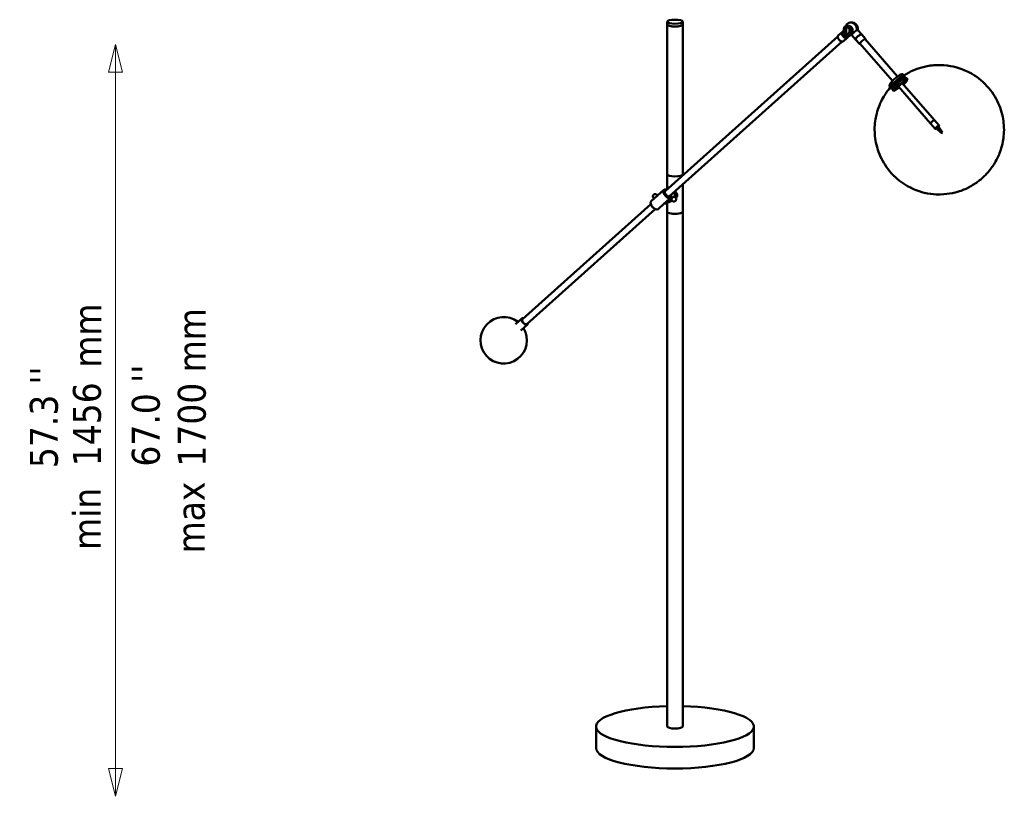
# Model space of a CAD drawing. Header units: millimetres. Extents: x 525 to 4798, y 847 to 3172.
# Tile 2 of 2: x 2894 to 4798, y 1398 to 2899. Entities that reach past the tile are written whole.
import ezdxf

# ---------------------------------------------------------------- set-up
doc = ezdxf.new("R2010")
doc.units = ezdxf.units.MM
doc.header["$LTSCALE"] = 18
for name, color, linetype, lineweight in [('Symbol (ISO)', 7, 'Continuous', 25), ('Widoczne (ISO)', 7, 'Continuous', 50), ('Wymiar (ISO)', 7, 'Continuous', 25)]:
    doc.layers.add(name, color=color, linetype=linetype, lineweight=lineweight)
doc.styles.add('Tekst notatki (ISO)', font='tahoma.ttf')

msp = doc.modelspace()

# ---------------------------------------------------------------- linework, layer by layer
at = {"layer": 'Widoczne (ISO)', "linetype": 'Continuous', "lineweight": 50}
for p, q in [((4146.3, 2895.3), (4146.3, 2889.8)), ((4176.3, 2895.3), (4176.3, 2889.8)), ((4146.3, 2600), (4146.3, 2889.8)), ((4176.3, 2600), (4176.3, 2889.8)), ((4484.5, 2875.3), (4488.1, 2878.5)), ((4488.2, 2876.2), (4492.5, 2875.8)), ((4494.9, 2885.9), (4490.5, 2886.3)), ((4495.5, 2886.5), (4495.1, 2886.4)), ((4498.8, 2882.4), (4497.4, 2882.5)), ((4499, 2878), (4498.8, 2882.4)), ((4499, 2878), (4499.2, 2875.1)), ((4515.5, 2878.4), (4522, 2871)), ((4142.3, 2567.6), (4476.1, 2866.4)), ((4151, 2557.9), (4484.8, 2856.8)), ((4484.5, 2875.3), (4476.9, 2868.5)), ((4494.5, 2864.1), (4486.9, 2857.3)), ((4494.7, 2867.8), (4490.4, 2868.2)), ((4494.5, 2864.1), (4500.3, 2869.3)), ((4501.6, 2872.9), (4501.2, 2872.7)), ((4503.6, 2869.3), (4510.7, 2861.1)), ((4510.7, 2861.1), (4518.4, 2852.2)), ((4522, 2871), (4529.7, 2862.1)), ((4591.8, 2789.2), (4529, 2861.4)), ((4582, 2780.7), (4519.2, 2852.9)), ((4605.9, 2788.1), (4588.1, 2776.1)), ((4610.6, 2784.3), (4591.6, 2771.5)), ((4593.2, 2780.9), (4593.9, 2780)), ((4594.3, 2781.5), (4594.9, 2780.9)), ((4594.6, 2781.5), (4594.9, 2780.9)), ((4596.4, 2781.7), (4596.3, 2781.8)), ((4602.7, 2786), (4602.6, 2786.1)), ((4603.4, 2792.7), (4605, 2790.8)), ((4604.1, 2790.3), (4605.5, 2788.7)), ((4605.9, 2788.1), (4607.5, 2786.3)), ((4606.2, 2787.9), (4607.6, 2786.3)), ((4608.5, 2786.7), (4610.6, 2784.3)), ((4608.8, 2786.5), (4610.8, 2784.1)), ((4577, 2769.7), (4578.6, 2767.8)), ((4579.2, 2768.7), (4580.6, 2767)), ((4581.3, 2766.3), (4582.4, 2765)), ((4582.3, 2763.5), (4584.4, 2761.1)), ((4584.7, 2760.9), (4595.1, 2767.9)), ((4588.1, 2776.1), (4589.8, 2774.2)), ((4591.6, 2771.5), (4589.5, 2773.9)), ((4590.1, 2777.5), (4590.1, 2777.6)), ((4590.9, 2778.9), (4591.4, 2778.4)), ((4655.7, 2698.2), (4593.5, 2769.8)), ((4663.3, 2704.8), (4601, 2776.4)), ((4603.4, 2773.6), (4603.7, 2773.7)), ((4663.3, 2704.8), (4672.3, 2694.4)), ((4655.7, 2698.2), (4664.8, 2687.9)), ((4676.3, 2680.3), (4665.9, 2689.9)), ((4668.8, 2692.6), (4669.5, 2692.5)), ((4677.3, 2681.3), (4668.8, 2692.6)), ((4669.5, 2692.5), (4670.5, 2692.4)), ((4670.5, 2692.4), (4671.1, 2692.4)), ((4678.9, 2681.2), (4671.1, 2692.4)), ((4677.3, 2681.3), (4676.3, 2680.3)), ((4676.3, 2680.3), (4676.5, 2680.3)), ((4676.5, 2680.3), (4677.5, 2680.2)), ((4677.6, 2681.3), (4677.3, 2681.3)), ((4677.5, 2680.2), (4677.8, 2680.2)), ((4678.6, 2681.2), (4677.6, 2681.3)), ((4677.8, 2680.2), (4678.9, 2681.2)), ((4678.9, 2681.2), (4678.6, 2681.2)), ((4146.3, 2571.1), (4146.3, 2600)), ((4176.3, 2598), (4176.3, 2600)), ((4176.3, 2527.6), (4176.3, 2580.6)), ((4115.3, 2548.1), (4139.9, 2570.2)), ((4127.4, 2558.9), (4126.9, 2559)), ((4141.6, 2544.8), (4153.3, 2555.3)), ((4144.3, 2570.6), (4143.9, 2570.7)), ((4153.1, 2555.1), (4155.6, 2554.7)), ((4154.2, 2559.6), (4154.3, 2559.1)), ((3866.4, 2320.5), (4114.6, 2542.8)), ((3875.1, 2310.8), (4123.3, 2533.1)), ((4114.4, 2543.8), (4114.3, 2544.3)), ((4128.6, 2533.2), (4140.4, 2543.7)), ((4144.5, 2544.2), (4147, 2545.3)), ((4146.3, 2527.6), (4146.3, 2545)), ((4155.9, 2549.3), (4147.4, 2545.5)), ((4150.4, 2551.4), (4155.1, 2550.7)), ((4124.3, 2532.7), (4124.7, 2532.6)), ((4146.3, 2527.6), (4146.3, 1532.7)), ((4176.3, 2527.6), (4176.3, 1532.7)), ((3852.8, 2310.4), (3865.4, 2321.7)), ((3863.5, 2298.5), (3876.1, 2309.7)), ((4008.8, 1491.1), (4008.8, 1532.7)), ((4313.8, 1491.1), (4313.8, 1532.7))]:
    msp.add_line(p, q, dxfattribs=at)
for centre, radius, start, end in [((4502.8, 2881.6), 12.5, 114.1461, 158.1678), ((4502.8, 2881.6), 12.5, 347.2803, 114.1461), ((4502.8, 2881.6), 12.5, 240.8495, 274.16), ((4642.6, 2721), 75, 137.8154, 139.2056), ((4642.6, 2721), 75, 132.0065, 132.6965), ((3830.2, 2279.4), 45, 52.0805, 31.5998)]:
    msp.add_arc(centre, radius, start, end, dxfattribs=at)
for centre, major_axis, ratio in [((4161.3, 2895.3), (-15, 0), 0.258819), ((4591.4, 2766.1), (1.3, 1.14), 0.186889), ((4596.9, 2774.4), (-1.3, -1.14), 0.186889), ((4604.6, 2777.3), (1.3, 1.14), 0.186889)]:
    msp.add_ellipse(centre, major_axis=major_axis, ratio=ratio, dxfattribs=at)
for centre, major_axis, ratio, start_param, end_param in [((4502.8, 2881.6), (-5.1, 11.4), 0.836516, 4.131118, 6.283185), ((4502.8, 2881.6), (-5.1, 11.4), 0.836516, 4.131118, 6.283185), ((4161.3, 2889.8), (-15, 0), 0.258819, 0, 3.141593), ((4161.3, 2889.8), (15, 0), 0.258819, 3.141593, 6.283185), ((4498, 2879.5), (-3.32, 7.41), 0.836516, 2.509694, 6.513434), ((4498, 2879.5), (-3.17, 7.07), 0.836516, 2.520076, 6.449584), ((4498.1, 2879.5), (3.07, -6.84), 0.836516, 5.658089, 9.554912), ((4499.8, 2880.3), (-3.17, 7.07), 0.836516, 0.148454, 0.254688), ((4498.5, 2879.7), (-3.07, 6.84), 0.836516, 5.931633, 6.283185), ((4496.8, 2878.9), (1.84, -4.11), 0.836516, 6.205839, 8.965675), ((4509.2, 2874.2), (-5.66, -4.92), 0.186889, 3.693513, 6.283185), ((4481.9, 2862.9), (5, -5.59), 0.529414, 3.141593, 6.283185), ((4489.5, 2869.7), (-5, 5.59), 0.529414, 0, 3.141593), ((4489.5, 2869.7), (-5, 5.59), 0.529414, 0, 3.141593), ((4499.8, 2880.3), (3.17, -7.07), 0.836516, 6.028497, 6.134731), ((4498.5, 2879.7), (3.07, -6.84), 0.836516, 0, 0.351552), ((4516.3, 2866), (5.66, 4.92), 0.186889, 0, 3.141593), ((4516.3, 2866), (-5.66, -4.92), 0.186889, 3.141593, 6.283185), ((4524.1, 2857.1), (5.66, 4.92), 0.186889, 5.76087, 9.947093), ((4591.8, 2779.3), (13.2, 11.5), 0.186889, 5.943493, 9.764471), ((4593.1, 2777.8), (12.4, 10.8), 0.186889, 6.080023, 9.584747), ((4646, 2726.2), (-62.1, 40.5), 0.820363, 5.765746, 6.134755), ((4592.3, 2779.5), (-2.26, -1.97), 0.186889, 3.082666, 6.224259), ((4593.1, 2777.8), (5.28, 4.6), 0.186889, 0.478624, 1.068959), ((4597.6, 2772.6), (13.2, 11.5), 0.186889, 5.020945, 6.380375), ((4593.7, 2777.1), (12.4, 10.8), 0.186889, 0, 0.10725), ((4595.6, 2775), (13.2, 11.5), 0.186889, 0, 0.09719), ((4593.7, 2777.1), (-12.4, -10.8), 0.186889, 5.010885, 6.283185), ((4595.6, 2775), (-13.2, -11.5), 0.186889, 5.020945, 6.283185), ((4597.6, 2772.6), (-13.2, -11.5), 0.186889, 5.020945, 6.380375), ((4591.1, 2766.5), (-0.927, -0.807), 0.186889, 0.997112, 2.144481), ((4597.6, 2772.6), (-4.53, -3.94), 0.186889, 2.555907, 6.868871), ((4596.5, 2774.8), (-0.927, -0.807), 0.186889, 0.997112, 2.144481), ((4604.3, 2777.7), (-0.927, -0.807), 0.186889, 0.997112, 2.144481), ((4659.5, 2701.5), (3.77, 3.28), 0.186889, 0, 3.141593), ((4659.5, 2701.5), (-3.77, -3.28), 0.186889, 3.141593, 6.283185), ((4668.5, 2691.1), (-3.77, -3.28), 0.186889, 5.301128, 7.305527), ((4668.5, 2691.1), (-3.77, -3.28), 0.186889, 4.478094, 5.301128), ((4668.5, 2691.1), (3.77, 3.28), 0.186889, 5.301128, 7.619687), ((4161.3, 2600), (15, 0), 0.258819, 3.141593, 6.283185), ((4161.3, 2600), (15, 0), 0.258819, 3.141593, 6.283185), ((4146.6, 2562.7), (-6.67, 7.45), 0.529414, 5.609281, 10.098682), ((4146.9, 2563), (6.34, -7.08), 0.529414, 2.324317, 7.100461), ((4126.6, 2557), (0.3, 1.98), 0.482963, 0.907712, 1.263203), ((4140, 2554.2), (4.5, -10), 0.836516, 5.814305, 7.273651), ((4146.9, 2563), (-4.64, 5.18), 0.529414, 5.918145, 9.789818), ((4152.3, 2559.7), (-4.5, 10), 0.836516, 3.988571, 4.926639), ((4152.2, 2559.7), (4.5, -10), 0.836516, 0.856244, 1.781972), ((4122, 2540.6), (6.67, -7.45), 0.529414, 3.141593, 6.283185), ((4121.6, 2540.4), (6.34, -7.08), 0.529414, 3.815497, 5.609281), ((4139.8, 2554.1), (4.3, -9.58), 0.836516, 5.881594, 7.205708), ((4142.5, 2555.4), (4.5, -10), 0.836516, 0, 0.815159), ((4142.9, 2555.5), (4.5, -10), 0.836516, 6.262342, 7.077892), ((4142.8, 2555.5), (4.42, -9.86), 0.836516, 0.644942, 0.795268), ((4161.3, 2527.6), (-15, 0), 0.258819, 0, 3.141593), ((4161.3, 2527.6), (-15, 0), 0.258819, 0, 3.141593), ((3870.7, 2315.7), (-5.34, 5.96), 0.529414, 5.660817, 10.047146), ((3870.7, 2315.7), (4.34, -4.84), 0.529414, 3.141593, 6.283185), ((4161.3, 1532.7), (-152.5, 0), 0.258819, 4.810909, 10.897054), ((4161.3, 1532.7), (15, 0), 0.258819, 3.141593, 6.283185), ((4161.3, 1491.1), (152.5, 0), 0.258819, 3.141593, 6.283185)]:
    msp.add_ellipse(centre, major_axis=major_axis, ratio=ratio, start_param=start_param, end_param=end_param, dxfattribs=at)
for points, knots in [([(4488.2, 2876.2), (4488.1, 2878.1), (4487.9, 2880.9), (4488.6, 2885.1), (4490, 2886.4), (4490.5, 2886.3)], [-26.275376, -26.275376, -26.275376, -26.275376, -20.612924, -17.476581, -14.055882, -14.055882, -14.055882, -14.055882]), ([(4488.2, 2876.2), (4488.2, 2874.4), (4488.4, 2871.5), (4489.3, 2868.6), (4490.1, 2868.3), (4490.4, 2868.2)], [-26.275376, -26.275376, -26.275376, -26.275376, -20.612924, -17.476581, -15.957029, -15.957029, -15.957029, -15.957029]), ([(4498.8, 2882.4), (4498.6, 2882.2), (4498.2, 2881.9), (4497.1, 2882.6), (4496.2, 2884), (4495, 2886.6), (4493, 2885), (4492.3, 2880.5), (4492.4, 2877.7), (4492.5, 2875.8)], [4.5, 4.5, 4.5, 4.5, 5.80505, 7.046145, 11.426945, 13.262483, 17.476581, 20.612924, 26.275376, 26.275376, 26.275376, 26.275376]), ([(4499.2, 2875.1), (4498.9, 2875.1), (4498.5, 2875), (4497.5, 2873.3), (4496.8, 2871.2), (4496, 2867.8), (4493.9, 2867.5), (4492.7, 2871.1), (4492.6, 2874), (4492.5, 2875.8)], [4.5, 4.5, 4.5, 4.5, 5.80505, 7.046145, 11.426945, 13.262483, 17.476581, 20.612924, 26.275376, 26.275376, 26.275376, 26.275376]), ([(4515.5, 2878.4), (4515.4, 2878.6), (4515.2, 2878.7), (4514.8, 2879), (4514.6, 2879), (4514.1, 2879.1), (4513.8, 2879), (4513.6, 2878.9)], [-4.123674, -4.123674, -4.123674, -4.123674, -2.973707, -2.973707, -1.486853, -1.486853, 0, 0, 0, 0]), ([(4499.4, 2869.6), (4499.2, 2869.5), (4499, 2869.5), (4498.3, 2869.5), (4497.8, 2869.5), (4497, 2869.5), (4496.7, 2869.5), (4496.4, 2869.6)], [-21.39272, -21.39272, -21.39272, -21.39272, -20.65931, -20.65931, -19.172457, -19.172457, -18.173415, -18.173415, -18.173415, -18.173415]), ([(4582.1, 2772.6), (4584.4, 2775), (4586.4, 2776.9), (4590.5, 2780.7), (4592.7, 2782.6), (4597.1, 2786.1), (4599.4, 2787.8), (4604.2, 2791.1), (4606.6, 2792.6), (4615.4, 2797.8), (4620.8, 2802.7), (4650.5, 2809.7), (4658.7, 2811.3), (4677.2, 2811.6), (4685.1, 2811.2), (4707.6, 2807.3), (4724.1, 2802.2), (4752, 2784), (4763, 2774.1), (4779.9, 2752.2), (4786, 2740.5), (4794.7, 2717), (4796.7, 2705.4), (4798.4, 2682.2), (4797.1, 2671.9), (4793.2, 2650.6), (4789.9, 2642.5), (4781.8, 2624), (4777.7, 2618.4), (4766.7, 2603), (4762.7, 2599.6), (4756, 2593.2), (4753.5, 2591), (4748.1, 2586.7), (4745.4, 2584.7), (4739.3, 2580.6), (4736.4, 2578.8), (4729.8, 2575.2), (4726.8, 2573.6), (4716.6, 2569.2), (4708.9, 2565.6), (4685.7, 2561.9), (4677.6, 2561), (4660.1, 2561.8), (4652.4, 2562.7), (4630.6, 2567.8), (4614.9, 2573.9), (4588.8, 2592.6), (4578.5, 2602.9), (4562.8, 2625.1), (4557.2, 2636.8), (4549.5, 2660.4), (4548, 2672), (4547.1, 2695), (4548.7, 2705), (4553.3, 2726), (4556.7, 2733.8), (4565.3, 2751.9), (4569.4, 2757.1), (4576.6, 2766.8), (4579.5, 2769.9), (4582.1, 2772.6)], [0, 0, 0, 0, 0.338778, 0.338778, 0.710055, 0.710055, 1.027071, 1.027071, 1.256637, 1.256637, 1.694222, 1.694222, 1.81666, 1.81666, 1.885492, 1.885492, 1.982187, 1.982187, 2.046678, 2.046678, 2.10669, 2.10669, 2.174862, 2.174862, 2.266567, 2.266567, 2.413063, 2.413063, 2.697482, 2.697482, 3.381678, 3.381678, 3.832298, 3.832298, 4.216535, 4.216535, 4.474171, 4.474171, 4.638315, 4.638315, 4.885703, 4.885703, 4.98378, 4.98378, 5.044166, 5.044166, 5.132983, 5.132983, 5.195996, 5.195996, 5.256393, 5.256393, 5.326575, 5.326575, 5.423044, 5.423044, 5.580832, 5.580832, 5.89571, 5.89571, 6.283185, 6.283185, 6.283185, 6.283185]), ([(4577, 2769.7), (4576.7, 2770), (4576.5, 2770.4), (4576.2, 2771.2), (4576.2, 2771.6), (4576.2, 2772.5), (4576.4, 2773), (4577, 2774.6), (4577.7, 2775.7), (4579.5, 2778.1), (4580.6, 2779.3), (4582.8, 2781.6), (4584.1, 2782.8), (4586.6, 2785.1), (4587.9, 2786.2), (4590.5, 2788.3), (4591.8, 2789.3), (4594.3, 2791), (4595.5, 2791.7), (4597.7, 2793), (4598.8, 2793.4), (4600.3, 2793.7), (4600.8, 2793.8), (4601.7, 2793.7), (4602, 2793.6), (4602.7, 2793.3), (4603.1, 2793), (4603.4, 2792.7)], [5.177061, 5.177061, 5.177061, 5.177061, 5.25795, 5.25795, 5.351879, 5.351879, 5.50456, 5.50456, 5.931219, 5.931219, 6.293526, 6.293526, 6.628912, 6.628912, 6.958841, 6.958841, 7.289501, 7.289501, 7.628146, 7.628146, 8.00204, 8.00204, 8.160347, 8.160347, 8.229059, 8.229059, 8.318654, 8.318654, 8.318654, 8.318654]), ([(4591.9, 2778.7), (4592.9, 2779.5), (4593.9, 2780.4), (4595.9, 2781.9), (4596.9, 2782.7), (4598.8, 2783.9), (4599.6, 2784.4), (4601, 2785.2), (4601.6, 2785.4), (4602, 2785.5)], [6.724542, 6.724542, 6.724542, 6.724542, 7.026018, 7.026018, 7.344942, 7.344942, 7.662972, 7.662972, 7.937091, 7.937091, 7.937091, 7.937091]), ([(4121.3, 2553.5), (4121.3, 2553.5), (4121.3, 2553.5), (4120.8, 2553.7), (4120.4, 2554), (4119.7, 2554.7), (4119.4, 2555.1), (4118.9, 2556), (4118.7, 2556.5), (4118.6, 2557.4), (4118.6, 2557.8), (4118.7, 2558.2)], [2.2233372, 2.2233372, 2.2233372, 2.2233372, 2.2331535, 2.2331535, 2.376564, 2.376564, 2.5279947, 2.5279947, 2.6783365, 2.6783365, 2.7983687, 2.7983687, 2.7983687, 2.7983687]), ([(4118.7, 2558.2), (4118.7, 2558.6), (4118.9, 2559.1), (4119.3, 2559.9), (4119.6, 2560.4), (4120.3, 2561.1), (4120.7, 2561.4), (4121.6, 2561.8), (4122, 2561.9), (4122.8, 2562), (4123.3, 2562), (4124.2, 2561.9), (4124.6, 2561.7), (4125.5, 2561.3), (4125.9, 2561), (4126.6, 2560.3), (4126.9, 2559.9), (4127.2, 2559.3), (4127.3, 2559.1), (4127.3, 2558.9)], [0, 0, 0, 0, 0.137467, 0.137467, 0.293583, 0.293583, 0.440616, 0.440616, 0.568276, 0.568276, 0.705717, 0.705717, 0.839153, 0.839153, 0.983081, 0.983081, 1.134576, 1.134576, 1.194704, 1.194704, 1.194704, 1.194704]), ([(4126, 2558.3), (4126.1, 2558.5), (4126.1, 2558.6), (4126.3, 2558.7), (4126.4, 2558.8), (4126.6, 2558.9), (4126.7, 2559), (4126.8, 2559), (4126.9, 2559), (4126.9, 2559)], [-0.2436023, -0.2436023, -0.2436023, -0.2436023, -0.1973383, -0.1973383, -0.152714, -0.152714, -0.0758382, -0.0758382, -0.0617505, -0.0617505, -0.0617505, -0.0617505]), ([(4163.7, 2551.5), (4163.7, 2551), (4163.5, 2550.6), (4163.1, 2549.7), (4162.8, 2549.3), (4162.1, 2548.6), (4161.7, 2548.3), (4160.8, 2547.9), (4160.4, 2547.8), (4159.6, 2547.6), (4159.1, 2547.6), (4158.2, 2547.8), (4157.8, 2547.9), (4157, 2548.4), (4156.6, 2548.6), (4155.8, 2549.3), (4155.5, 2549.7), (4155.1, 2550.6), (4154.9, 2551.1), (4154.8, 2551.8), (4154.8, 2551.9), (4154.8, 2552.5), (4154.9, 2552.9), (4155.1, 2553.6), (4155.2, 2554), (4155.7, 2554.8), (4156.1, 2555.3), (4156.8, 2555.9), (4157.2, 2556.1), (4158, 2556.5), (4158.5, 2556.6), (4159.4, 2556.6), (4159.8, 2556.6), (4160.7, 2556.4), (4161.1, 2556.2), (4161.9, 2555.7), (4162.3, 2555.4), (4163, 2554.6), (4163.3, 2554.2), (4163.6, 2553.3), (4163.8, 2552.8), (4163.8, 2552), (4163.8, 2551.8), (4163.7, 2551.5)], [0, 0, 0, 0, 0.137467, 0.137467, 0.293583, 0.293583, 0.440616, 0.440616, 0.568276, 0.568276, 0.705717, 0.705717, 0.839153, 0.839153, 0.983081, 0.983081, 1.134576, 1.134576, 1.284633, 1.284633, 1.335813, 1.335813, 1.446114, 1.446114, 1.571782, 1.571782, 1.73236, 1.73236, 1.870232, 1.870232, 2.000301, 2.000301, 2.137514, 2.137514, 2.270976, 2.270976, 2.417852, 2.417852, 2.56943, 2.56943, 2.715144, 2.715144, 2.798907, 2.798907, 2.798907, 2.798907]), ([(4163.3, 2554.1), (4163.8, 2554.6), (4164.2, 2555.2), (4164.9, 2556.5), (4165.2, 2557.2), (4165.6, 2558.6), (4165.7, 2559.4), (4165.7, 2560.8), (4165.6, 2561.5), (4165.2, 2562.8), (4164.9, 2563.5), (4163.8, 2565.4), (4162.7, 2566.5), (4161.6, 2567.4), (4161.6, 2567.4), (4161.6, 2567.4)], [2.846941, 2.846941, 2.846941, 2.846941, 3.054444, 3.054444, 3.274947, 3.274947, 3.495451, 3.495451, 3.715954, 3.715954, 3.936458, 3.936458, 4.377465, 4.377465, 4.37777, 4.37777, 4.37777, 4.37777]), ([(4140.4, 2543.7), (4140.4, 2543.7), (4140.4, 2543.7), (4140.6, 2543.9), (4140.7, 2544), (4140.8, 2544.1)], [1.21274311, 1.21274311, 1.21274311, 1.21274311, 1.24685842, 1.24685842, 1.31134349, 1.31134349, 1.31134349, 1.31134349]), ([(4140.8, 2544.1), (4141, 2544.2), (4141.1, 2544.4), (4141.4, 2544.6), (4141.5, 2544.7), (4141.6, 2544.8)], [0, 0, 0, 0, 0.06448508, 0.06448508, 0.09860038, 0.09860038, 0.09860038, 0.09860038])]:
    msp.add_open_spline(points, degree=3, knots=knots, dxfattribs=at)
msp.add_open_spline([(4125.7, 2557.4), (4125.7, 2557.5), (4125.7, 2557.6), (4125.7, 2557.7)], degree=3, dxfattribs=at)
at = {"layer": 'Wymiar (ISO)', "lineweight": 18}
for p, q in [((3079.6, 2851.5), (3066.1, 2797.5)), ((3079.6, 2797.5), (3079.6, 2851.5)), ((3093.1, 2797.5), (3079.6, 2851.5)), ((3066.1, 2797.5), (3093.1, 2797.5)), ((3079.6, 1451.8), (3079.6, 2797.5)), ((3066.1, 1451.8), (3079.6, 1397.8)), ((3093.1, 1451.8), (3066.1, 1451.8)), ((3079.6, 1451.8), (3079.6, 1397.8)), ((3079.6, 1397.8), (3093.1, 1451.8))]:
    msp.add_line(p, q, dxfattribs=at)
at = {"layer": 'Wymiar (ISO)', "lineweight": 18, "flags": 128}
for points in [[(3093.1, 2797.5), (3079.6, 2851.5), (3066.1, 2797.5), (3093.1, 2797.5)], [(3066.1, 1451.8), (3079.6, 1397.8), (3093.1, 1451.8), (3066.1, 1451.8)]]:
    msp.add_lwpolyline(points, dxfattribs=at)
at = {"layer": 'Wymiar (ISO)'}
for points in [[(3093.1, 2797.5), (3079.6, 2851.5), (3066.1, 2797.5), (3093.1, 2797.5)], [(3066.1, 1451.8), (3079.6, 1397.8), (3093.1, 1451.8), (3066.1, 1451.8)]]:
    msp.add_solid(points, dxfattribs=at)

# ---------------------------------------------------------------- texts
at = {"layer": 'Symbol (ISO)', "char_height": 54, "attachment_point": 1, "rotation": 90, "style": 'Tekst notatki (ISO)'}
for s, insert, width in [('\\fTahoma|b0|i0;mm', (2998, 2226.5), 124.716), ('\\fTahoma|b0|i0;min', (2996.7, 1874.1), 120.734), ('\\fTahoma|b0|i0;max', (3197.8, 1867.3), 138.107)]:
    msp.add_mtext(s, dxfattribs=dict(at, insert=insert, width=width))
at = {"layer": 'Symbol (ISO)', "insert": (3110.9, 2035.2), "char_height": 54, "width": 309.997, "attachment_point": 1, "rotation": 90, "line_spacing_factor": 0.987884, "style": 'Tekst notatki (ISO)'}
msp.add_mtext("\\fTahoma|b0|i0;67.0 ''\\P\\fTahoma|b0|i0;1700 mm", dxfattribs=at)
at = {"layer": 'Wymiar (ISO)', "char_height": 54, "attachment_point": 7, "rotation": 90, "style": 'Tekst notatki (ISO)'}
for s, insert in [("''", (2967.7, 2193.8)), ('1456', (3052.1, 2036)), ('57.3', (2968.8, 2032.4))]:
    msp.add_mtext(s, dxfattribs=dict(at, insert=insert))

doc.saveas('drawing.dxf')
